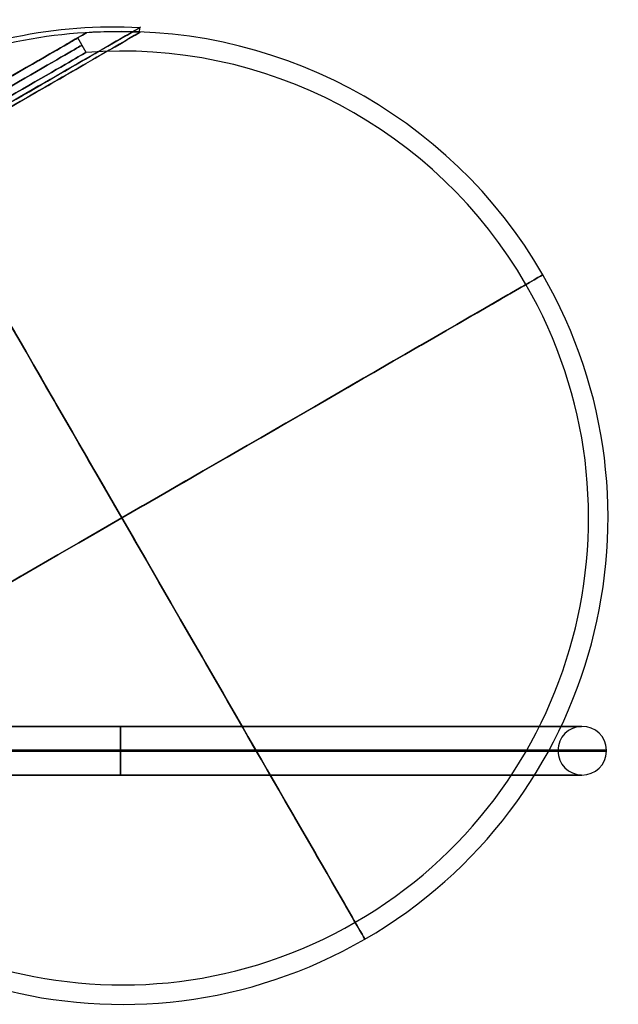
# Model space of a CAD drawing. Extents: x 27 to 760, y 3196 to 3474.
# Tile 10 of 10: x 637 to 760, y 3210 to 3412. Entities that reach past the tile are written whole.
import ezdxf

# ---------------------------------------------------------------- set-up
doc = ezdxf.new("R2010")
doc.units = 0
doc.header["$MEASUREMENT"] = 0
doc.layers.add('DEFAULT', color=178, linetype='CONTINUOUS')

msp = doc.modelspace()

# ---------------------------------------------------------------- linework, layer by layer
at = {"layer": 'DEFAULT'}
for p, q in [((650.41, 3409.67), (648.64, 3408.65)), ((661.35, 3409.73, 4.73), (661.4, 3410.73, 4.77)), ((650.37, 3405.65), (648.64, 3408.65))]:
    msp.add_line(p, q, dxfattribs=at)
at = {"layer": 'DEFAULT', "extrusion": (-0.5, 0.866025, -1.12618e-14)}
msp.add_arc((-2224.56, 0, 2623.08), 53.8, 84.9089, 264.9089, dxfattribs=at)
at = {"layer": 'DEFAULT', "extrusion": (-0.07685, -0.044369, 0.996055)}
for radius, end in [(99, 176.9602), (98, 176.9291)]:
    msp.add_arc((-2540.1, 2215.59, -197.41), radius, 146.9443, end, dxfattribs=at)
at = {"layer": 'DEFAULT', "extrusion": (-0.5, 0.866025, 1.82765e-14)}
msp.add_arc((-2224.56, 0, 2627.65), 43.54, 360, 180, dxfattribs=at)
at = {"layer": 'DEFAULT', "extrusion": (-0.5, 0.866025, -1.12757e-14)}
msp.add_arc((-2224.56, 0, 2622.24), 53.25, 84.9089, 264.9089, dxfattribs=at)
at = {"layer": 'DEFAULT', "extrusion": (-0.5, 0.866025, -5.22356e-15)}
msp.add_arc((-2224.56, 0, 2627.65), 43.54, 180, 270, dxfattribs=at)
at = {"layer": 'DEFAULT'}
for centre, radius, start, end in [((657.71, 3309.93), 100, 30, 94.1895), ((657.71, 3309.93), 96, 30, 94.3869), ((657.71, 3309.93), 100, 300, 30), ((657.71, 3309.93), 96, 300, 30), ((752.41, 3262.08), 5, 1.5074, 180), ((657.71, 3309.93), 96, 210, 300), ((752.41, 3262.08), 5, 180, 358.4926), ((752.41, 3262.08), 5, 0, 1.5074), ((752.41, 3262.08), 5, 358.4926, 0), ((657.71, 3309.93), 100, 210, 300)]:
    msp.add_arc(centre, radius, start, end, dxfattribs=at)
at = {"layer": 'DEFAULT', "extrusion": (-0.5, 0.866025, -1.30688e-15)}
for centre, radius, start, end in [((-2224.56, 0, 2627.65), 41.5, 90, 270), ((-2224.56, 0, 2625.92), 41.5, 90, 270), ((-2224.56, 0, 2537.63), 100, 90, 270), ((-2224.56, 0, 2537.63), 96, 90, 270), ((-2224.56, 0, 2537.63), 100, 270, 90), ((-2224.56, 0, 2537.63), 96, 270, 90)]:
    msp.add_arc(centre, radius, start, end, dxfattribs=at)
at = {"layer": 'DEFAULT', "extrusion": (-0.5, 0.866025, -6.78577e-15)}
msp.add_arc((-2224.56, 0, 2624.2), 41.5, 90, 270, dxfattribs=at)
at = {"layer": 'DEFAULT', "extrusion": (0.866025, 0.5, 2.26359e-15)}
for radius, start, end in [(100, 270, 334.1895), (100, 25.8105, 90), (96, 25.6131, 90), (96, 180, 270), (100, 180, 270), (96, 90, 180), (100, 90, 180)]:
    msp.add_arc((2537.63, 0, 2224.56), radius, start, end, dxfattribs=at)
at = {"layer": 'DEFAULT', "extrusion": (0.866025, 0.5, 1.53605e-15)}
msp.add_arc((2537.63, 0, 2224.56), 96, 270, 334.3869, dxfattribs=at)
at = {"layer": 'DEFAULT', "extrusion": (0, 1, -2.498e-16)}
for centre in [(-657.41, 0, 3267.08), (-657.41, 0, 3257.08)]:
    msp.add_arc(centre, 94.87, 30, 338.5897, dxfattribs=at)
at = {"layer": 'DEFAULT', "extrusion": (1, 2.19556e-30, 1.62674e-16)}
for start, end in [(270, 88.4926), (88.4926, 90)]:
    msp.add_arc((3262.08, 95, 657.41), 5, start, end, dxfattribs=at)
at = {"layer": 'DEFAULT', "extrusion": (1, -2.1139e-30, 1.62674e-16)}
for start, end in [(271.5074, 90), (270, 271.5074)]:
    msp.add_arc((3262.08, -95, 657.41), 5, start, end, dxfattribs=at)
at = {"layer": 'DEFAULT', "extrusion": (1.0993e-15, 1, -6.16509e-17)}
msp.add_arc((-657.41, 0, 3262.21), 100, 30, 336.4198, dxfattribs=at)
at = {"layer": 'DEFAULT', "extrusion": (8.50208e-15, 1, -4.76761e-16)}
msp.add_arc((-657.41, 0, 3262.08), 100, 30, 336.4191, dxfattribs=at)
at = {"layer": 'DEFAULT', "extrusion": (-1.7178e-16, 1, 9.63379e-18)}
msp.add_arc((-657.41, 0, 3261.95), 100, 30, 336.4198, dxfattribs=at)
at = {"layer": 'DEFAULT', "extrusion": (1.46698e-16, 1, -1.45322e-17)}
msp.add_arc((-657.41, 0, 3262.08), 90, 30, 341.3147, dxfattribs=at)
at = {"layer": 'DEFAULT', "extrusion": (1, 2.20249e-30, 1.62674e-16)}
for start, end in [(91.5074, 270), (90, 91.5074)]:
    msp.add_arc((3262.08, 95, 657.41), 5, start, end, dxfattribs=at)
at = {"layer": 'DEFAULT', "extrusion": (1, -2.1216e-30, 1.62674e-16)}
for start, end in [(90, 268.4926), (268.4926, 270)]:
    msp.add_arc((3262.08, -95, 657.41), 5, start, end, dxfattribs=at)

doc.saveas('drawing.dxf')
